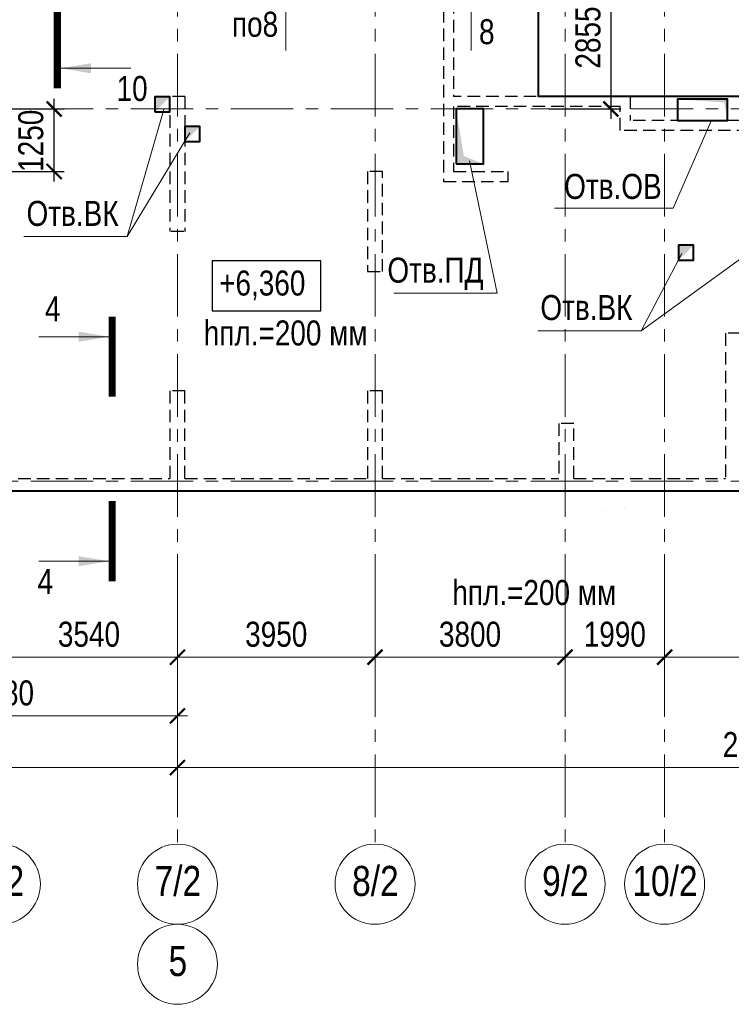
# Model space of a CAD drawing. Header units: inches. Extents: x -56152 to 65019, y 546816 to 630816.
# Tile 10 of 15: x -26515 to -12285, y 592972 to 612648. Entities that reach past the tile are written whole.
import ezdxf
from ezdxf.enums import TextEntityAlignment as Align

# ---------------------------------------------------------------- set-up
doc = ezdxf.new("R2010")
doc.units = ezdxf.units.IN
doc.header["$LTSCALE"] = 1000
doc.header["$MEASUREMENT"] = 0
doc.linetypes.add('CENTER', pattern=[2, 1.25, -0.25, 0.25, -0.25])
doc.linetypes.add('HIDDEN', pattern=[0.375, 0.25, -0.125])
for name, color, linetype, lineweight in [('СК-041-С-СТЕНЫ НЕВИДИМЫЕ', 12, 'HIDDEN', 30), ('СК-050-П(литы перекрытия)', 3, 'Continuous', 30), ('СК-051-1-П-ОТВЕРСТИЯ ОВ ДУ', 5, 'Continuous', 40), ('СК-051-2-П-ОТВЕРСТИЯ ВК', 1, 'Continuous', 40), ('СК-100-О(си)', 7, 'CENTER', 15), ('СК-100-О(си)_имя', 7, 'CENTER', 15), ('СК-110-О-РАЗМЕРЫ', 7, 'Continuous', 15), ('СК-300-Р(азмеры)', 7, 'Continuous', 20), ('СК-400-Т(екст)', 7, 'Continuous', 20), ('СК-440-Т-СТЕНЫ', 7, 'Continuous', 20), ('СК-451-1-Т-ОТВ ОВ ДУ', 5, 'Continuous', 20), ('СК-451-2-Т-ОТВ ВК', 1, 'Continuous', 20), ('СК-500-С(ечения)', 5, 'Continuous', 40)]:
    doc.layers.add(name, color=color, linetype=linetype, lineweight=lineweight)
doc.styles.add('ARIAL_annotative', font='arial.ttf', dxfattribs={"width": 0.8, "height": 2.5})
doc.styles.add('RUSS', font='arial.ttf', dxfattribs={"width": 0.8})
doc.dimstyles.new('100-200', dxfattribs={"dimscale": 0, "dimtxt": 500, "dimasz": 300, "dimexe": 200, "dimexo": 200, "dimgap": 200, "dimtad": 1, "dimdec": 0, "dimzin": 0, "dimdsep": 46, "dimtxsty": 'RUSS', "dimblk": 'ARCHTICK', "dimcen": 0.096, "dimdle": 200, "dimclrd": 7, "dimclre": 7, "dimclrt": 256, "dimadec": 0, "dimazin": 0, "dimtfac": 1, "dimtdec": 0, "dimtmove": 2, "dimatfit": 3, "dimldrblk": 'OBLIQUE', "dimfxl": 1, "dimtolj": 1, "dimtzin": 0, "dimarcsym": 0})

# ---------------------------------------------------------------- blocks, each defined once
blk = doc.blocks.new('_ArchTick')
at = {"color": 0, "linetype": 'ByBlock', "const_width": 0.15}
blk.add_lwpolyline([(-0.5, -0.5), (0.5, 0.5)], dxfattribs=at)
blk = doc.blocks.new('*D27')
at = {"layer": 'Defpoints', "color": 0, "transparency": 16777216}
for p in [(-25290, -2470), (-21750, -2470), (-25290, -3521)]:
    blk.add_point(p, dxfattribs=at)
at = {"layer": 'СК-110-О-РАЗМЕРЫ', "color": 7, "lineweight": -2, "transparency": 16777216}
for p, q in [((-25290, -2670), (-25290, -3721)), ((-21750, -2670), (-21750, -3721)), ((-21550, -3521), (-25490, -3521))]:
    blk.add_line(p, q, dxfattribs=at)
at = {"layer": 'СК-110-О-РАЗМЕРЫ', "color": 7, "lineweight": -2, "transparency": 16777216, "xscale": 300, "yscale": 300, "zscale": 300, "rotation": 180}
blk.add_blockref('_ArchTick', (-25290, -3521), dxfattribs=at)
at = {"layer": 'СК-110-О-РАЗМЕРЫ', "color": 7, "lineweight": -2, "transparency": 16777216, "xscale": 300, "yscale": 300, "zscale": 300}
blk.add_blockref('_ArchTick', (-21750, -3521), dxfattribs=at)
at = {"layer": 'СК-110-О-РАЗМЕРЫ', "transparency": 16777216, "insert": (-23520, -3065), "char_height": 500, "attachment_point": 5, "style": 'RUSS'}
blk.add_mtext('\\A1;3540', dxfattribs=at)
blk = doc.blocks.new('_Oblique')
at = {"color": 0, "linetype": 'ByBlock', "lineweight": -2}
blk.add_line((-0.5, -0.5), (0.5, 0.5), dxfattribs=at)
blk = doc.blocks.new('*D28')
at = {"layer": 'Defpoints', "color": 0, "transparency": 16777216}
for p in [(-28730, -2949), (-21750, -2949), (-21750, -4693)]:
    blk.add_point(p, dxfattribs=at)
at = {"layer": 'СК-300-Р(азмеры)', "color": 7, "lineweight": -2, "transparency": 16777216}
for p, q in [((-28730, -3149), (-28730, -4893)), ((-21750, -3149), (-21750, -4893)), ((-28930, -4693), (-21550, -4693))]:
    blk.add_line(p, q, dxfattribs=at)
at = {"layer": 'СК-300-Р(азмеры)', "color": 7, "lineweight": -2, "transparency": 16777216, "xscale": 300, "yscale": 300, "zscale": 300, "rotation": 180}
blk.add_blockref('_ArchTick', (-28730, -4693), dxfattribs=at)
at = {"layer": 'СК-300-Р(азмеры)', "color": 7, "lineweight": -2, "transparency": 16777216, "xscale": 300, "yscale": 300, "zscale": 300}
blk.add_blockref('_ArchTick', (-21750, -4693), dxfattribs=at)
at = {"layer": 'СК-300-Р(азмеры)', "transparency": 16777216, "insert": (-25240, -4238), "char_height": 500, "attachment_point": 5, "style": 'RUSS'}
blk.add_mtext('\\A1;6980', dxfattribs=at)
blk = doc.blocks.new('*D29')
at = {"layer": 'Defpoints', "color": 0, "transparency": 16777216}
for p in [(-21750, -2470), (-17800, -2470), (-17800, -3521)]:
    blk.add_point(p, dxfattribs=at)
at = {"layer": 'СК-110-О-РАЗМЕРЫ', "color": 7, "lineweight": -2, "transparency": 16777216}
for p, q in [((-21750, -2670), (-21750, -3721)), ((-17800, -2670), (-17800, -3721)), ((-21950, -3521), (-17600, -3521))]:
    blk.add_line(p, q, dxfattribs=at)
at = {"layer": 'СК-110-О-РАЗМЕРЫ', "color": 7, "lineweight": -2, "transparency": 16777216, "xscale": 300, "yscale": 300, "zscale": 300, "rotation": 180}
blk.add_blockref('_ArchTick', (-21750, -3521), dxfattribs=at)
at = {"layer": 'СК-110-О-РАЗМЕРЫ', "color": 7, "lineweight": -2, "transparency": 16777216, "xscale": 300, "yscale": 300, "zscale": 300}
blk.add_blockref('_ArchTick', (-17800, -3521), dxfattribs=at)
at = {"layer": 'СК-110-О-РАЗМЕРЫ', "transparency": 16777216, "insert": (-19775, -3065), "char_height": 500, "attachment_point": 5, "style": 'RUSS'}
blk.add_mtext('\\A1;3950', dxfattribs=at)
blk = doc.blocks.new('*D30')
at = {"layer": 'Defpoints', "color": 0, "transparency": 16777216}
for p in [(-17800, -2470), (-14000, -2470), (-17800, -3521)]:
    blk.add_point(p, dxfattribs=at)
at = {"layer": 'СК-110-О-РАЗМЕРЫ', "color": 7, "lineweight": -2, "transparency": 16777216}
for p, q in [((-17800, -2670), (-17800, -3721)), ((-14000, -2670), (-14000, -3721)), ((-13800, -3521), (-18000, -3521))]:
    blk.add_line(p, q, dxfattribs=at)
at = {"layer": 'СК-110-О-РАЗМЕРЫ', "color": 7, "lineweight": -2, "transparency": 16777216, "xscale": 300, "yscale": 300, "zscale": 300, "rotation": 180}
blk.add_blockref('_ArchTick', (-17800, -3521), dxfattribs=at)
at = {"layer": 'СК-110-О-РАЗМЕРЫ', "color": 7, "lineweight": -2, "transparency": 16777216, "xscale": 300, "yscale": 300, "zscale": 300}
blk.add_blockref('_ArchTick', (-14000, -3521), dxfattribs=at)
at = {"layer": 'СК-110-О-РАЗМЕРЫ', "transparency": 16777216, "insert": (-15900, -3065), "char_height": 500, "attachment_point": 5, "style": 'RUSS'}
blk.add_mtext('\\A1;3800', dxfattribs=at)
blk = doc.blocks.new('*D31')
at = {"layer": 'Defpoints', "color": 0, "transparency": 16777216}
for p in [(-14000, -2470), (-12010, -2470), (-12010, -3521)]:
    blk.add_point(p, dxfattribs=at)
at = {"layer": 'СК-110-О-РАЗМЕРЫ', "color": 7, "lineweight": -2, "transparency": 16777216}
for p, q in [((-14000, -2670), (-14000, -3721)), ((-12010, -2670), (-12010, -3721)), ((-14200, -3521), (-11810, -3521))]:
    blk.add_line(p, q, dxfattribs=at)
at = {"layer": 'СК-110-О-РАЗМЕРЫ', "color": 7, "lineweight": -2, "transparency": 16777216, "xscale": 300, "yscale": 300, "zscale": 300, "rotation": 180}
blk.add_blockref('_ArchTick', (-14000, -3521), dxfattribs=at)
at = {"layer": 'СК-110-О-РАЗМЕРЫ', "color": 7, "lineweight": -2, "transparency": 16777216, "xscale": 300, "yscale": 300, "zscale": 300}
blk.add_blockref('_ArchTick', (-12010, -3521), dxfattribs=at)
at = {"layer": 'СК-110-О-РАЗМЕРЫ', "transparency": 16777216, "insert": (-13005, -3065), "char_height": 500, "attachment_point": 5, "style": 'RUSS'}
blk.add_mtext('\\A1;1990', dxfattribs=at)
blk = doc.blocks.new('*D32')
at = {"layer": 'Defpoints', "color": 0, "transparency": 16777216}
for p in [(-12010, -2470), (-7420, -2470), (-12010, -3521)]:
    blk.add_point(p, dxfattribs=at)
at = {"layer": 'СК-110-О-РАЗМЕРЫ', "color": 7, "lineweight": -2, "transparency": 16777216}
for p, q in [((-12010, -2670), (-12010, -3721)), ((-7420, -2670), (-7420, -3721)), ((-7220, -3521), (-12210, -3521))]:
    blk.add_line(p, q, dxfattribs=at)
at = {"layer": 'СК-110-О-РАЗМЕРЫ', "color": 7, "lineweight": -2, "transparency": 16777216, "xscale": 300, "yscale": 300, "zscale": 300, "rotation": 180}
blk.add_blockref('_ArchTick', (-12010, -3521), dxfattribs=at)
at = {"layer": 'СК-110-О-РАЗМЕРЫ', "color": 7, "lineweight": -2, "transparency": 16777216, "xscale": 300, "yscale": 300, "zscale": 300}
blk.add_blockref('_ArchTick', (-7420, -3521), dxfattribs=at)
at = {"layer": 'СК-110-О-РАЗМЕРЫ', "transparency": 16777216, "insert": (-9715, -3065), "char_height": 500, "attachment_point": 5, "style": 'RUSS'}
blk.add_mtext('\\A1;4590', dxfattribs=at)
blk = doc.blocks.new('*D20')
at = {"layer": 'Defpoints', "color": 0, "transparency": 16777216}
for p in [(-43920, -3521), (-21750, -3521), (-21750, -5726)]:
    blk.add_point(p, dxfattribs=at)
at = {"layer": 'СК-110-О-РАЗМЕРЫ', "color": 7, "lineweight": -2, "transparency": 16777216}
for p, q in [((-43920, -3721), (-43920, -5926)), ((-21750, -3721), (-21750, -5926)), ((-44120, -5726), (-21550, -5726))]:
    blk.add_line(p, q, dxfattribs=at)
at = {"layer": 'СК-110-О-РАЗМЕРЫ', "color": 7, "lineweight": -2, "transparency": 16777216, "xscale": 300, "yscale": 300, "zscale": 300, "rotation": 180}
blk.add_blockref('_ArchTick', (-43920, -5726), dxfattribs=at)
at = {"layer": 'СК-110-О-РАЗМЕРЫ', "color": 7, "lineweight": -2, "transparency": 16777216, "xscale": 300, "yscale": 300, "zscale": 300}
blk.add_blockref('_ArchTick', (-21750, -5726), dxfattribs=at)
at = {"layer": 'СК-110-О-РАЗМЕРЫ', "transparency": 16777216, "insert": (-32835, -5271), "char_height": 500, "attachment_point": 5, "style": 'RUSS'}
blk.add_mtext('\\A1;22170', dxfattribs=at)
blk = doc.blocks.new('*D21')
at = {"layer": 'Defpoints', "color": 0, "transparency": 16777216}
for p in [(-21750, -3521), (1610, -3521), (-21750, -5726)]:
    blk.add_point(p, dxfattribs=at)
at = {"layer": 'СК-110-О-РАЗМЕРЫ', "color": 7, "lineweight": -2, "transparency": 16777216}
for p, q in [((-21750, -3721), (-21750, -5926)), ((1610, -3721), (1610, -5926)), ((1810, -5726), (-21950, -5726))]:
    blk.add_line(p, q, dxfattribs=at)
at = {"layer": 'СК-110-О-РАЗМЕРЫ', "color": 7, "lineweight": -2, "transparency": 16777216, "xscale": 300, "yscale": 300, "zscale": 300, "rotation": 180}
blk.add_blockref('_ArchTick', (-21750, -5726), dxfattribs=at)
at = {"layer": 'СК-110-О-РАЗМЕРЫ', "color": 7, "lineweight": -2, "transparency": 16777216, "xscale": 300, "yscale": 300, "zscale": 300}
blk.add_blockref('_ArchTick', (1610, -5726), dxfattribs=at)
at = {"layer": 'СК-110-О-РАЗМЕРЫ', "transparency": 16777216, "insert": (-10070, -5271), "char_height": 500, "attachment_point": 5, "style": 'RUSS'}
blk.add_mtext('\\A1;23360', dxfattribs=at)
blk = doc.blocks.new('Сечение')
at = {"layer": 'СК-500-С(ечения)', "linetype": 'Continuous', "lineweight": 15, "ltscale": 100}
blk.add_line((-200, -35), (-200, -735), dxfattribs=at)
at = {"layer": 'СК-500-С(ечения)', "linetype": 'Continuous', "ltscale": 100, "const_width": 70}
blk.add_lwpolyline([(-400, 0), (400, 0)], dxfattribs=at)
at = {"layer": 'СК-500-С(ечения)', "linetype": 'Continuous', "ltscale": 100}
blk.add_solid([(-200, -35), (-250.3, -335.5), (-149.7, -335.5)], dxfattribs=at)
blk = doc.blocks.new('*U55')
at = {"layer": 'СК-400-Т(екст)', "ltscale": 100, "yscale": 0.01, "zscale": 0.01}
for p, xscale, rotation in [((0, -4), 0.01, 270.0000000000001), ((0, -22.427), -0.01, 270)]:
    blk.add_blockref('Сечение', p, dxfattribs=dict(at, xscale=xscale, rotation=rotation))
at = {"layer": 'СК-500-С(ечения)', "color": 0, "ltscale": 100, "style": 'ARIAL_annotative', "width": 0.8}
blk.add_attdef('НОМЕР_СЕЧЕНИЯ_1_1(НОМЕР_ЛИСТА)', text='', height=2.5, rotation=270, dxfattribs=at).set_placement((-6.74, -1.226), align=Align.RIGHT)
blk.add_attdef('НОМЕР_СЕЧЕНИЯ_2_1(НОМЕР_ЛИСТА)', text='', height=2.5, rotation=270, dxfattribs=at).set_placement((-7.48, -25.2), align=Align.BOTTOM_LEFT)
blk = doc.blocks.new('*U137')
at = {"layer": 'СК-400-Т(екст)', "ltscale": 100, "yscale": 0.01, "zscale": 0.01}
for p, xscale, rotation in [((0, -4), 0.01, 270.0000000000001), ((0, -15.478), -0.01, 270)]:
    blk.add_blockref('Сечение', p, dxfattribs=dict(at, xscale=xscale, rotation=rotation))
at = {"layer": 'СК-500-С(ечения)', "color": 0, "ltscale": 100, "style": 'ARIAL_annotative', "width": 0.8}
blk.add_attdef('НОМЕР_СЕЧЕНИЯ_1_1(НОМЕР_ЛИСТА)', text='', height=2.5, rotation=270, dxfattribs=at).set_placement((-6.74, -1.226), align=Align.RIGHT)
blk.add_attdef('НОМЕР_СЕЧЕНИЯ_2_1(НОМЕР_ЛИСТА)', text='', height=2.5, rotation=270, dxfattribs=at).set_placement((-7.48, -18.252), align=Align.BOTTOM_LEFT)
blk = doc.blocks.new('*U80')
at = {"layer": 'СК-400-Т(екст)', "ltscale": 100, "yscale": 0.01, "zscale": 0.01}
for p, xscale, rotation in [((0, -4), 0.01, 270.0000000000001), ((0, -18.538), -0.01, 270)]:
    blk.add_blockref('Сечение', p, dxfattribs=dict(at, xscale=xscale, rotation=rotation))
at = {"layer": 'СК-500-С(ечения)', "color": 0, "ltscale": 100, "style": 'ARIAL_annotative', "width": 0.8}
blk.add_attdef('НОМЕР_СЕЧЕНИЯ_1_1(НОМЕР_ЛИСТА)', text='', height=2.5, rotation=270, dxfattribs=at).set_placement((-6.74, -1.226), align=Align.RIGHT)
blk.add_attdef('НОМЕР_СЕЧЕНИЯ_2_1(НОМЕР_ЛИСТА)', text='', height=2.5, rotation=270, dxfattribs=at).set_placement((-7.48, -21.312), align=Align.BOTTOM_LEFT)
blk = doc.blocks.new('тех')
at = {"layer": 'СК-041-С-СТЕНЫ НЕВИДИМЫЕ'}
for p, q in [((27490, -6195), (27490, -10000)), ((27690, -6395), (27690, -8300)), ((22020, -8300), (22020, -11000)), ((22320, -8300), (22020, -8300)), ((22320, -8300), (22320, -11000)), ((31220, -8300), (27690, -8300)), ((31220, -8300), (31220, -8780)), ((31020, -8500), (27690, -8500)), ((27690, -8500), (27690, -9800)), ((31020, -8980), (31020, -8500)), ((33780, -8780), (31220, -8780)), ((33980, -8980), (31020, -8980)), ((27506, -9800), (27506, -9800)), ((27690, -9800), (28780, -9800)), ((28780, -10000), (28780, -9800)), ((27490, -10000), (28780, -10000)), ((22295, -11000), (22045, -11000)), ((18610, -15935), (22020, -15935)), ((22320, -15935), (25970, -15935)), ((26270, -15935), (29795, -15935)), ((30095, -15935), (33130, -15935)), ((1, -16185), (44120, -16185))]:
    blk.add_line(p, q, dxfattribs=at)
blk.add_lwpolyline([(25970, -9800), (25970, -11799), (26270, -11799), (26270, -9800)], close=True, dxfattribs=at)
for points in [[(33430, -15935), (33430, -13033), (33130, -13033), (33130, -15935)], [(22320, -15935), (22320, -14185), (22020, -14185), (22020, -15935)], [(26270, -15935), (26270, -14185), (25970, -14185), (25970, -15935)], [(30095, -15935), (30095, -14835), (29795, -14835), (29795, -15935)]]:
    blk.add_lwpolyline(points, dxfattribs=at)
blk = doc.blocks.new('*D141')
at = {"layer": 'Defpoints', "color": 0, "transparency": 16777216}
for p in [(-16140, 613719), (-16140, 610864), (-14694, 610864)]:
    blk.add_point(p, dxfattribs=at)
at = {"layer": 'СК-110-О-РАЗМЕРЫ', "color": 7, "lineweight": -2, "transparency": 16777216}
for p, q in [((-14694, 613919), (-14694, 610664)), ((-15940, 613719), (-14494, 613719)), ((-15940, 610864), (-14494, 610864))]:
    blk.add_line(p, q, dxfattribs=at)
at = {"layer": 'СК-110-О-РАЗМЕРЫ', "color": 7, "lineweight": -2, "transparency": 16777216, "xscale": 300, "yscale": 300, "zscale": 300}
for p, rotation in [((-14694, 613719), 90), ((-14694, 610864), 270)]:
    blk.add_blockref('_ArchTick', p, dxfattribs=dict(at, rotation=rotation))
at = {"layer": 'СК-110-О-РАЗМЕРЫ', "transparency": 16777216, "insert": (-15149, 612292), "char_height": 500, "attachment_point": 5, "rotation": 90, "style": 'RUSS'}
blk.add_mtext('\\A1;2855', dxfattribs=at)
blk = doc.blocks.new('*D143')
at = {"layer": 'Defpoints', "color": 0, "transparency": 16777216}
for p in [(-27101, 610864), (-25826, 610864), (-27101, 609614)]:
    blk.add_point(p, dxfattribs=at)
at = {"layer": 'СК-110-О-РАЗМЕРЫ', "color": 7, "lineweight": -2, "transparency": 16777216}
for p, q in [((-25826, 609414), (-25826, 611064)), ((-26901, 610864), (-25626, 610864)), ((-26901, 609614), (-25626, 609614))]:
    blk.add_line(p, q, dxfattribs=at)
at = {"layer": 'СК-110-О-РАЗМЕРЫ', "color": 7, "lineweight": -2, "transparency": 16777216, "xscale": 300, "yscale": 300, "zscale": 300}
for p, rotation in [((-25826, 610864), 90), ((-25826, 609614), 270)]:
    blk.add_blockref('_ArchTick', p, dxfattribs=dict(at, rotation=rotation))
at = {"layer": 'СК-110-О-РАЗМЕРЫ', "transparency": 16777216, "insert": (-26291, 610228), "char_height": 500, "attachment_point": 5, "rotation": 90, "style": 'RUSS'}
blk.add_mtext('\\A1;1250', dxfattribs=at)
blk = doc.blocks.new('оси')
at = {"layer": 'СК-100-О(си)'}
for p, q in [((-21750, 18534.9), (-21750, -7257.5)), ((-17800, 18534.9), (-17800, -7257.5)), ((-14000, 18534.9), (-14000, -7257.5)), ((-12010, 18534.9), (-12010, -7257.5)), ((-46685.3, 7435), (4554.2, 7435)), ((-46685.3, 0), (4554.2, 0))]:
    blk.add_line(p, q, dxfattribs=at)
at = {"layer": 'СК-100-О(си)', "linetype": 'Continuous'}
for centre in [(-25290.2, -8057.5), (-21750, -8057.5), (-17800, -8057.5), (-14000, -8057.5), (-12010, -8057.5), (-21750, -9657.5)]:
    blk.add_circle(centre, 800, dxfattribs=at)
at = {"layer": 'СК-100-О(си)_имя', "style": 'RUSS', "width": 0.8}
for s, p in [('6/2', (-25282.4, -7991.8)), ('7/2', (-21742.2, -7991.8)), ('8/2', (-17792.2, -7991.8)), ('9/2', (-13992.2, -7991.8)), ('10/2', (-12002.2, -7991.8)), ('5', (-21742.2, -9591.8))]:
    blk.add_text(s, height=600, dxfattribs=at).set_placement(p, align=Align.MIDDLE_CENTER)
at = {"layer": 'СК-110-О-РАЗМЕРЫ'}
for base, p1, p2, picture, middle in [((-25290.2, -3520.6), (-21750, -2469.7), (-25290.2, -2469.7), '*D27', (-23520.1, -3065.1)), ((-17800, -3520.6), (-14000, -2469.7), (-17800, -2469.7), '*D30', (-15900, -3065.1)), ((-12010, -3520.6), (-7420, -2469.7), (-12010, -2469.7), '*D32', (-9715, -3065.3)), ((-21750, -5726.1), (1610, -3520.6), (-21750, -3520.6), '*D21', (-10070, -5270.7))]:
    dim = blk.add_linear_dim(base=base, p1=p1, p2=p2, angle=180, dimstyle='100-200', override={"dimscale": 1}, dxfattribs=at)
    dim.commit()
    dim.dimension.update_dxf_attribs({"geometry": picture, "text_midpoint": middle})
for base, p1, p2, picture, middle in [((-17800, -3520.6), (-21750, -2469.7), (-17800, -2469.7), '*D29', (-19775, -3065.1)), ((-12010, -3520.6), (-14000, -2469.7), (-12010, -2469.7), '*D31', (-13005, -3065.3)), ((-21750, -5726.1), (-43920.2, -3520.6), (-21750, -3520.6), '*D20', (-32835.1, -5270.8))]:
    dim = blk.add_linear_dim(base=base, p1=p1, p2=p2, dimstyle='100-200', override={"dimscale": 1}, dxfattribs=at)
    dim.commit()
    dim.dimension.update_dxf_attribs({"geometry": picture, "text_midpoint": middle})
at = {"layer": 'СК-300-Р(азмеры)'}
dim = blk.add_linear_dim(base=(-21750, -4693), p1=(-28729.8, -2949.5), p2=(-21750, -2949.5), dimstyle='100-200', override={"dimscale": 1}, dxfattribs=at)
dim.commit()
dim.dimension.update_dxf_attribs({"geometry": '*D28', "text_midpoint": (-25239.9, -4237.7)})
blk = doc.blocks.new('A$C858fb3ef')
at = {"layer": 'СК-300-Р(азмеры)'}
blk.add_blockref('оси', (0, 0), dxfattribs=at)
blk = doc.blocks.new('A$C573b34c5')
blk.add_blockref('A$C858fb3ef', (0, 0))

msp = doc.modelspace()

# ---------------------------------------------------------------- linework, layer by layer
at = {"layer": 'СК-050-П(литы перекрытия)'}
msp.add_line((-45530.2, 603229.9), (-1410.1, 603229.9), dxfattribs=at)
at = {"layer": 'СК-050-П(литы перекрытия)', "lineweight": 40}
msp.add_lwpolyline([(-45530.2, 611114.9), (-45530.2, 603229.8), (-1410.1, 603229.8), (-1410.1, 608920), (-4379.7, 608920), (-4379.7, 611114.7), (-16140.3, 611114.5), (-16140.4, 613719), (-19427.4, 613719), (-19427.3, 615295.9), (-19427.3, 615949.3), (-23510.2, 615949.2), (-23510.2, 613219.7), (-27100.7, 613219.7), (-27100.7, 609614.4), (-28880.4, 609614.9), (-28880.4, 611114.9), (-45530.2, 611114.9)], dxfattribs=at)
at = {"layer": 'СК-050-П(литы перекрытия)'}
for centre, start, end in [((-14415.2, 602892.1), 179.99999, 270.00057), ((-14861.7, 602826.3), 269.99943, 359.9983)]:
    msp.add_arc(centre, 0.5, start, end, dxfattribs=at)
at = {"layer": 'СК-051-1-П-ОТВЕРСТИЯ ОВ ДУ'}
for points in [[(-13360.1, 610634.8), (-12360.1, 610634.8), (-12360.1, 611059.8), (-13360.1, 611059.8)], [(-17790.1, 609764.8), (-17237.7, 609764.8), (-17237.7, 610864.8), (-17790.1, 610864.8)]]:
    msp.add_lwpolyline(points, close=True, dxfattribs=at)
for points in [[(-12360.1, 610634.8), (-12360.1, 611059.8), (-12426.1, 610993.6), (-13360.1, 611059.8)], [(-17240.1, 609764.8), (-17790.1, 609764.8), (-17633, 609921.9), (-17790.1, 610864.8)]]:
    msp.add_solid(points, dxfattribs=at)
at = {"layer": 'СК-051-2-П-ОТВЕРСТИЯ ВК'}
for points in [[(-23810.1, 610804.6), (-23510.1, 610804.6), (-23510.1, 611104.6), (-23810.1, 611104.6)], [(-23210.3, 610214.6), (-22910.2, 610214.6), (-22910.2, 610514.6), (-23210.3, 610514.6)], [(-13340.1, 607839.7), (-13040.1, 607839.7), (-13040.1, 608139.7), (-13340.1, 608139.7)]]:
    msp.add_lwpolyline(points, close=True, dxfattribs=at)
for points in [[(-23810.1, 610804.6), (-23510.1, 611104.6), (-23810.1, 611102.8)], [(-23210.3, 610214.6), (-22910.2, 610514.6), (-23210.3, 610514.6)], [(-13340.1, 607839.7), (-13040.1, 608139.7), (-13340.1, 608139.7)]]:
    msp.add_solid(points, dxfattribs=at)
at = {"layer": 'СК-400-Т(екст)', "lineweight": 25}
msp.add_lwpolyline([(-22664.1, 606828.8), (-20492.2, 606828.8), (-20492.2, 607829.9), (-22664.1, 607829.9)], close=True, dxfattribs=at)
at = {"layer": 'СК-451-1-Т-ОТВ ОВ ДУ', "lineweight": 13}
for p, q in [((-13445.5, 608879.2), (-12684.3, 610641.4)), ((-16967.9, 607180.5), (-17522.6, 609829.5)), ((-15823.7, 608879.2), (-13445.5, 608879.2)), ((-19033.4, 607180.5), (-16967.9, 607180.5))]:
    msp.add_line(p, q, dxfattribs=at)
at = {"layer": 'СК-451-2-Т-ОТВ ВК', "lineweight": 15}
for p, q in [((-24364.7, 608314.8), (-23634, 610852.4)), ((-24364.7, 608314.8), (-23114.7, 610388.2)), ((-26430.2, 608314.8), (-24364.7, 608314.8)), ((-14089.2, 606433.3), (-13276.4, 607978.9)), ((-14089.2, 606433.3), (-12104.8, 607868.7)), ((-16154.8, 606433.3), (-14089.2, 606433.3))]:
    msp.add_line(p, q, dxfattribs=at)

# ---------------------------------------------------------------- block references
at = {"layer": 'СК-110-О-РАЗМЕРЫ'}
msp.add_blockref('тех', (-45530.2, 619414.4), dxfattribs=at)
at = {"layer": 'СК-300-Р(азмеры)'}
msp.add_blockref('A$C573b34c5', (-1610, 603429.4), dxfattribs=at)
at = {"layer": 'СК-500-С(ечения)'}
ref = msp.add_blockref('*U137', (-25762.3, 615173), dxfattribs=dict(at, xscale=-200, yscale=200, zscale=200, rotation=6.149580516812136e-05))
ref.add_attrib('НОМЕР_СЕЧЕНИЯ_2_1(НОМЕР_ЛИСТА)', '10', dxfattribs={"color": 0, "ltscale": 100, "height": 500, "style": 'ARIAL_annotative', "width": 0.8}).set_placement((-24577.9, 611522.6), align=Align.TOP_LEFT)
ref.add_attrib('НОМЕР_СЕЧЕНИЯ_1_1(НОМЕР_ЛИСТА)', '10', dxfattribs={"color": 0, "ltscale": 100, "height": 500, "style": 'ARIAL_annotative', "width": 0.8}).set_placement((-24725.9, 614927.7), align=Align.BOTTOM_LEFT)
ref = msp.add_blockref('*U80', (-21592.2, 613504.5), dxfattribs=dict(at, xscale=200, yscale=200, zscale=200, rotation=89.99993850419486))
ref.add_attrib('НОМЕР_СЕЧЕНИЯ_2_1(НОМЕР_ЛИСТА)', '8', dxfattribs={"color": 0, "ltscale": 100, "height": 500, "style": 'ARIAL_annotative', "width": 0.8}).set_placement((-17329.9, 612008.5), align=Align.BOTTOM_LEFT)
ref.add_attrib('НОМЕР_СЕЧЕНИЯ_1_1(НОМЕР_ЛИСТА)', 'по8', dxfattribs={"color": 0, "ltscale": 100, "height": 500, "style": 'ARIAL_annotative', "width": 0.8}).set_placement((-21347, 612156.5), align=Align.BOTTOM_RIGHT)
ref = msp.add_blockref('*U55', (-24662.8, 606712.4), dxfattribs=dict(at, xscale=200, yscale=200, zscale=200, rotation=359.9999385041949))
ref.add_attrib('НОМЕР_СЕЧЕНИЯ_2_1(НОМЕР_ЛИСТА)', '4', dxfattribs={"color": 0, "ltscale": 100, "height": 500, "style": 'ARIAL_annotative', "width": 0.8}).set_placement((-26158.7, 601672.3), align=Align.TOP_LEFT)
ref.add_attrib('НОМЕР_СЕЧЕНИЯ_1_1(НОМЕР_ЛИСТА)', '4', dxfattribs={"color": 0, "ltscale": 100, "height": 500, "style": 'ARIAL_annotative', "width": 0.8}).set_placement((-26010.7, 606467.1), align=Align.BOTTOM_LEFT)

# ---------------------------------------------------------------- texts
at = {"layer": 'СК-440-Т-СТЕНЫ', "char_height": 500, "attachment_point": 1, "style": 'RUSS'}
for s, insert, width in [('+6,360', (-22526.7, 607635.5), 1885.443), ('hпл.=200 мм', (-22834.2, 606637.5), 3213.768), ('hпл.=200 мм', (-17863.7, 601450.8), 3213.768)]:
    msp.add_mtext(s, dxfattribs=dict(at, insert=insert, width=width))
at = {"layer": 'СК-451-1-Т-ОТВ ОВ ДУ', "lineweight": 13, "style": 'RUSS', "width": 0.8}
for s, p in [('Отв.ОВ', (-15627.7, 609066.4)), ('Отв.ПД', (-19162.7, 607393.2))]:
    msp.add_text(s, height=500, dxfattribs=at).set_placement(p)
at = {"layer": 'СК-451-2-Т-ОТВ ВК', "lineweight": 15, "style": 'RUSS', "width": 0.8}
for p in [(-26378.5, 608527.5), (-16103, 606646)]:
    msp.add_text('Отв.ВК', height=500, dxfattribs=at).set_placement(p)

# ---------------------------------------------------------------- dimensions: what is measured, and where the dimension line sits
at = {"layer": 'СК-110-О-РАЗМЕРЫ'}
dim = msp.add_linear_dim(base=(-14694, 610864.4), p1=(-16140.4, 613719), p2=(-16140.3, 610864.4), angle=90, dimstyle='100-200', override={"dimscale": 1}, dxfattribs=at)
dim.commit()
dim.dimension.update_dxf_attribs({"geometry": '*D141', "text_midpoint": (-15149.3, 612291.7)})
dim = msp.add_linear_dim(base=(-25825.9, 610864.4), p1=(-27100.7, 609614.4), p2=(-27100.7, 610864.4), angle=90, dimstyle='100-200', override={"dimscale": 1}, dxfattribs=at)
dim.commit()
dim.dimension.update_dxf_attribs({"geometry": '*D143', "text_midpoint": (-26290.7, 610227.8), "dimtype": 160})

doc.saveas('drawing.dxf')
